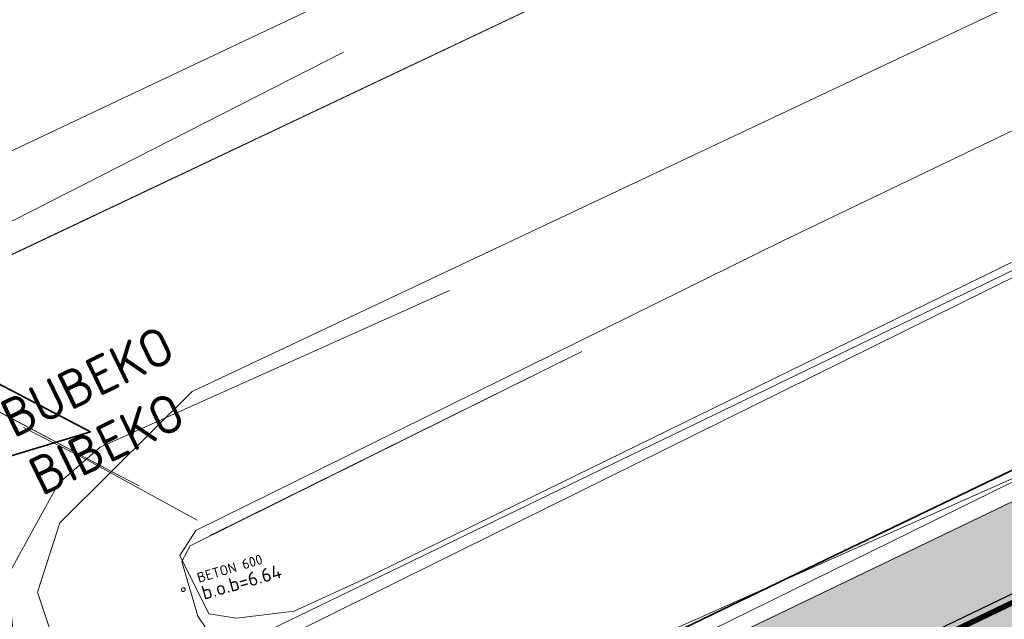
# Model space of a CAD drawing. Header units: metres. Extents: x 163543 to 168130, y 402678 to 405437.
# Tile 97 of 256: x 164494 to 164511, y 403446 to 403457. Entities that reach past the tile are written whole.
import ezdxf

# ---------------------------------------------------------------- set-up
doc = ezdxf.new("R2010")
doc.units = ezdxf.units.M
doc.linetypes.add('X-CA190022.004-UO-GZM_Komgrenzen$0$AL-TEKENBLADGRENS', pattern=[11.5, 2.5, -1.5, 1, -1.5, 1, -1.5, 2.5])
for name, color, linetype, lineweight, transparency in [('X-CA190022.004-UO-ARC_Arcering$0$N-GV-GR-GRAS-A-200 GRASMENGSEL M1', 62, 'Continuous', 18, 0.5), ('X-CA190022.004-UO-ARC_Arcering$0$N-WE-VH-VERHARDING-FIETSSTRAAT_ROOD ELEMENTENVERHARDING_BSS-A', 14, 'Continuous', 0, 0.5), ('X-CA190022.004-UO-ARC_Arcering$0$N-WE-VH-VERHARDING_ASFALT_ROOD-A', 232, 'Continuous', 0, 0.5)]:
    doc.layers.add(name, color=color, linetype=linetype, lineweight=lineweight, transparency=transparency)
for name, color, linetype, lineweight in [('X-CA190022.004-UO-BGT_Ondergrond$0$GE_201_SHDHek_Lijn_GEM', 253, 'X-CA190022.004-UO-BGT_Ondergrond$0$Hekwerk', 9), ('X-CA190022.004-UO-BGT_Ondergrond$0$GE_367_OWGBerm_groenvoorziening_grasenk_GEM', 253, 'Continuous', 9), ('X-CA190022.004-UO-BGT_Ondergrond$0$GE_401_OTDErf_Vlak_GEM', 253, 'Continuous', 9), ('X-CA190022.004-UO-BGT_Ondergrond$0$GE_479_BTDGroenvoorziening_grasenkruida_GEM', 253, 'Continuous', 9), ('X-CA190022.004-UO-BGT_Ondergrond$0$GE_504_WTDWaterloop_sloot_Vlak_GEM', 253, 'Continuous', 9), ('X-CA190022.004-UO-BGT_Ondergrond$0$GE_541_OWTOever_slootkant_Vlak_GEM', 253, 'Continuous', 9), ('X-CA190022.004-UO-DTM inmeting_v0.1$0$B-WE-GW-TALUD_KRUIN-G', 246, 'Continuous', 0), ('X-CA190022.004-UO-DTM inmeting_v0.1$0$B-WE-GW-TALUD_TEEN-G', 246, 'Continuous', 0), ('X-CA190022.004-UO-DTM inmeting_v0.1$0$B-WE-IE-TERREINAFSCHEIDING_KUNSTMATIG_RASTERHEKWERK-G', 246, 'X-CA190022.004-UO-DTM inmeting_v0.1$0$IE-TERREINAFSCHEIDING-KUNSTMATIG-OPEN', 0), ('X-CA190022.004-UO-DTM inmeting_v0.1$0$B-WE-WH-AANPIJLING-T18', 246, 'Continuous', 0), ('X-CA190022.004-UO-DWM_Beplanting$0$N-WE-GR-BEPLANTING_CULTUUR_BOSPLANTSOEN-A-500', 92, 'Continuous', 18), ('X-CA190022.004-UO-DWM_Snelfietsroute$0$N-WE-GW-BERM-G', 90, 'Continuous', 18), ('X-CA190022.004-UO-DWM_Snelfietsroute$0$N-WE-VH-KANTVERHARDING-G', 210, 'Continuous', 25), ('X-CA190022.004-UO-DWM_Snelfietsroute$0$N-WE-VW-MARKERING_LANGS_STREEP_DOORGETROKKEN_010-G', 7, 'Continuous', 0), ('X-CA190022.004-UO-GZM_Komgrenzen$0$X-XX-AL-VERWIJZING_KOMGRENS-G', 1, 'X-CA190022.004-UO-GZM_Komgrenzen$0$AL-TEKENBLADGRENS', 13), ('X-CA190022.004-UO-GZM_Werkgrens_v0.2$0$N-WE-KG-GRENS_SYSTEEMGRENS-G', 7, 'X-CA190022.004-UO-GZM_Werkgrens_v0.2$0$KG-OG', 35), ('X-CA190022.004-UO-KAD_Percelen$0$B-WE-KG-GRENS_PERCEEL-GV', 150, 'Continuous', 9)]:
    doc.layers.add(name, color=color, linetype=linetype, lineweight=lineweight)
doc.styles.add('X-CA190022.004-UO-DTM inmeting_v0.1$0$NLCS-ISO', font='isocpeur.ttf', dxfattribs={"height": 2.5})
doc.styles.add('X-CA190022.004-UO-GZM_Komgrenzen$0$NLCS-ISO-M200-T35', font='NLCS-ISO.ttf', dxfattribs={"height": 0.7000000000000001})
doc.linetypes.add('X-CA190022.004-UO-BGT_Ondergrond$0$Hekwerk', pattern='A,5,-1.5,[2,dgnlstyle-Veghel.shx,S=0.007936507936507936,R=0,X=0,Y=0],-1.5', length=8)
doc.linetypes.add('X-CA190022.004-UO-DTM inmeting_v0.1$0$IE-TERREINAFSCHEIDING-KUNSTMATIG-OPEN', pattern='A,7,-1.5,[67,NLCS.SHX,S=0.75,R=0,X=0,Y=0],-1.5', length=10)
doc.linetypes.add('X-CA190022.004-UO-GZM_Werkgrens_v0.2$0$KG-OG', pattern='A,5.5,-1.5,[2,NLCS.SHX,S=0.5,R=0,X=0,Y=0],-1.5', length=8.5)

msp = doc.modelspace()

# ---------------------------------------------------------------- hatches: boundary and pattern name
at = {"layer": 'X-CA190022.004-UO-ARC_Arcering$0$N-GV-GR-GRAS-A-200 GRASMENGSEL M1'}
h = msp.add_hatch(dxfattribs=at)
h.set_pattern_fill('AGR-GRAS_02-SO', color=256, scale=0.1, pattern_type=2)
h.set_pattern_definition([(0, (0, 5000), (1, 1), [0.25, -0.75]), (0, (0.5499999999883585, 5000.599999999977), (1, 1), [0.25, -0.75]), (90, (0.1000000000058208, 5000.349999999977), (-1, 1), [0.25, -0.75]), (90, (0.5, 5000.700000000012), (-1, 1), [0.25, -0.75]), (45, (0.2000000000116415, 5000.700000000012), (0, 1.000000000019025), [0.25, -1.164213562]), (135, (0.5499999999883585, 5000), (-1.000000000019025, 0), [0.25, -1.164213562]), (26.56505119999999, (0.25, 5000.299999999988), (1.000000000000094, 4.000644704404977e-10), [0.25, -1.986067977]), (26.56505119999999, (0.7000000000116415, 5000.799999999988), (1.000000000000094, 4.000644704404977e-10), [0.25, -1.986067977]), (63.43494882, (0.7000000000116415, 5000), (5.099862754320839e-11, 1.000000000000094), [0.2499999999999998, -1.986067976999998]), (63.43494882, (0.25, 5000.450000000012), (5.099862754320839e-11, 1.000000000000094), [0.2499999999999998, -1.986067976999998]), (63.43494882, (0.6000000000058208, 5000.200000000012), (5.099862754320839e-11, 1.000000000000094), [0.2499999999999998, -1.986067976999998]), (116.5650512, (0, 5000.549999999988), (-4.000648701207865e-10, 1.000000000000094), [0.2499999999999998, -1.986067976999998]), (153.43494882, (0.2000000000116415, 5000.150000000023), (-1.000000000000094, 5.099898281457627e-11), [0.25, -1.986067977])])
h.paths.add_polyline_path([(164599.4477769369, 403489.171202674, -0.2096908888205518), (164621.1271427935, 403489.9339234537, 0.2085225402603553), (164639.5720025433, 403490.5563046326), (164638.9234094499, 403491.9088021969, -0.2087200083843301), (164621.6614316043, 403491.3356928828, 0.2094978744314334), (164598.7972482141, 403490.5227989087), (164495.7346418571, 403440.9457024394, 0.2673616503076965), (164498.6229905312, 403440.7572431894), (164498.6671474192, 403440.667520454)])
h = msp.add_hatch(dxfattribs=at)
h.set_pattern_fill('AGR-GRAS_02-SO', color=256, scale=0.1, pattern_type=2)
h.set_pattern_definition([(0, (0, 5000), (1, 1), [0.25, -0.75]), (0, (0.5499999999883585, 5000.599999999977), (1, 1), [0.25, -0.75]), (90, (0.1000000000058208, 5000.349999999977), (-1, 1), [0.25, -0.75]), (90, (0.5, 5000.700000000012), (-1, 1), [0.25, -0.75]), (45, (0.2000000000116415, 5000.700000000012), (0, 1.000000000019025), [0.25, -1.164213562]), (135, (0.5499999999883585, 5000), (-1.000000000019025, 0), [0.25, -1.164213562]), (26.56505119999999, (0.25, 5000.299999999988), (1.000000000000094, 4.000644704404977e-10), [0.25, -1.986067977]), (26.56505119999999, (0.7000000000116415, 5000.799999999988), (1.000000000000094, 4.000644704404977e-10), [0.25, -1.986067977]), (63.43494882, (0.7000000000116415, 5000), (5.099862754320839e-11, 1.000000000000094), [0.2499999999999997, -1.986067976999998]), (63.43494882, (0.25, 5000.450000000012), (5.099862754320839e-11, 1.000000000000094), [0.2499999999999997, -1.986067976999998]), (63.43494882, (0.6000000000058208, 5000.200000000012), (5.099862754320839e-11, 1.000000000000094), [0.2499999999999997, -1.986067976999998]), (116.5650512, (0, 5000.549999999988), (-4.000648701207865e-10, 1.000000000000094), [0.2499999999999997, -1.986067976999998]), (153.43494882, (0.2000000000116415, 5000.150000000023), (-1.000000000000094, 5.099898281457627e-11), [0.25, -1.986067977])])
edge = h.paths.add_edge_path()
edge.add_arc((164611.1568154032, 403464.8422401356), 21.50000000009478, 68.3293112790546, 115.7006320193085, ccw=False)
edge.add_arc((164629.6203846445, 403511.3083203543), 28.50000000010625, 248.3293112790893, 295.6200458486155)
edge.add_line((164641.9438200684, 403485.6104033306), (164641.3015951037, 403486.9496215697))
edge.add_arc((164629.6357839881, 403511.3970298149), 27.08813243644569, 248.3324958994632, 295.5095370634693, ccw=False)
edge.add_arc((164611.1568154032, 403464.8422401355), 23.00000000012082, 68.37151412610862, 115.7006320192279)
edge.add_line((164601.1824278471, 403485.5669016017), (164502.0995686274, 403437.8801956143))
edge.add_line((164502.0995686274, 403437.8801956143), (164502.1429355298, 403437.7900883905))
edge.add_arc((164503.4005756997, 403435.1769789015), 2.899999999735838, 115.7006320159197, 174.5422744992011)
edge.add_line((164500.5137224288, 403435.4528016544), (164601.8329313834, 403484.2152932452))
h = msp.add_hatch(dxfattribs=at)
h.set_pattern_fill('AGR-GRAS_02-SO', color=256, scale=0.1, pattern_type=2)
h.set_pattern_definition([(0, (0, 0), (1, 1), [0.25, -0.75]), (0, (0.5499999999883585, 0.5999999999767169), (1, 1), [0.25, -0.75]), (90, (0.1000000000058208, 0.3499999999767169), (-1, 1), [0.25, -0.75]), (90, (0.5, 0.7000000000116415), (-1, 1), [0.25, -0.75]), (45, (0.2000000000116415, 0.7000000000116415), (0, 1.000000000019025), [0.25, -1.164213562]), (135, (0.5499999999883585, 0), (-1.000000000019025, 0), [0.25, -1.164213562]), (26.56505119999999, (0.25, 0.2999999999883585), (1.000000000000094, 4.000644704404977e-10), [0.25, -1.986067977]), (26.56505119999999, (0.7000000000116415, 0.7999999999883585), (1.000000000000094, 4.000644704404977e-10), [0.25, -1.986067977]), (63.43494882, (0.7000000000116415, 0), (5.099862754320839e-11, 1.000000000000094), [0.2499999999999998, -1.986067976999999]), (63.43494882, (0.25, 0.4500000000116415), (5.099862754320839e-11, 1.000000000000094), [0.2499999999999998, -1.986067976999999]), (63.43494882, (0.6000000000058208, 0.2000000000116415), (5.099862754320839e-11, 1.000000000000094), [0.2499999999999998, -1.986067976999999]), (116.5650512, (0, 0.5499999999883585), (-4.000648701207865e-10, 1.000000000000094), [0.2499999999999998, -1.986067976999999]), (153.43494882, (0.2000000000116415, 0.1500000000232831), (-1.000000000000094, 5.099898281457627e-11), [0.25, -1.986067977])])
h.paths.add_polyline_path([(164569.76, 403456.18), (164575.93, 403459.42), (164592.13, 403469.02), (164595.0002634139, 403470.575598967), (164594.7620184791, 403471.0151889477), (164591.8833365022, 403469.4550273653), (164575.6861587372, 403459.8566998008), (164569.5354916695, 403456.6268519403), (164516.4612566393, 403431.1443814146), (164513.5363007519, 403429.8914003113), (164509.423673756, 403427.9177803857), (164507.564585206, 403427.0260143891, -0.1430565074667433), (164505.0887868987, 403426.7432775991, 0.01204293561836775), (164505.4309517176, 403426.1960350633, 0.1215526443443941), (164507.7699999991, 403426.5699999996), (164509.64, 403427.467), (164513.743, 403429.436), (164516.668, 403430.689)])
at = {"layer": 'X-CA190022.004-UO-ARC_Arcering$0$N-WE-VH-VERHARDING-FIETSSTRAAT_ROOD ELEMENTENVERHARDING_BSS-A'}
h = msp.add_hatch(dxfattribs=at)
h.set_pattern_fill('AVH-BSS_KEIFORMAAT_KEPER', color=256, scale=2, angle=100, pattern_type=2)
h.set_pattern_definition([(99.99999999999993, (-2.849091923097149, 3.12192847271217), (-0.243275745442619, 0.1703435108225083), [0.6299999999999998, -0.2099999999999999]), (9.999999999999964, (-3.262711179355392, 3.048996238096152), (-0.243275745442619, 0.1703435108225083), [0.6299999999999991, -0.2099999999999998])])
edge = h.paths.add_edge_path()
edge.add_arc((164494.7065936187, 403467.2322867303), 20.00000000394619, 219.9055815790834, 235.53344937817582, ccw=False)
edge.add_line((164479.3645404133, 403454.4017994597), (164478.7333764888, 403455.1565136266))
edge.add_line((164478.7333764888, 403455.1565136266), (164476.2800171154, 403453.1435232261))
edge.add_line((164476.2800171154, 403453.1435232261), (164476.6575496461, 403452.68340033))
edge.add_arc((164492.1190863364, 403465.3696481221), 19.99999999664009, 219.3690043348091, 235.5334493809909)
edge.add_line((164480.8005860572, 403448.8805137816), (164490.9323467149, 403441.9258530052))
edge.add_arc((164489.2345716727, 403439.4524828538), 2.999999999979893, -29.72207323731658, 55.53344937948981, ccw=False)
edge.add_arc((164489.2345716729, 403439.4524828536), 2.999999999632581, 298.6997213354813, 330.27792676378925, ccw=False)
edge.add_line((164490.6752293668, 403436.8210373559), (164498.6197163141, 403440.6446920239))
edge.add_arc((164497.3424407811, 403443.3592025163), 3.000000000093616, 205.7267649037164, 295.1986841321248, ccw=False)
edge.add_arc((164489.2345716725, 403439.4524828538), 6.000000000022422, 25.72676490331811, 55.53344937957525)
edge.add_line((164492.630121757, 403444.3992231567), (164483.3880933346, 403450.7431523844))
at = {"layer": 'X-CA190022.004-UO-ARC_Arcering$0$N-WE-VH-VERHARDING_ASFALT_ROOD-A'}
h = msp.add_hatch(color=256, dxfattribs=at)
h.dxf.hatch_style = 1
h.paths.add_polyline_path([(164621.1086011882, 403489.9412831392, 0.2094983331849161), (164599.4477517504, 403489.1711905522), (164498.6671976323, 403440.6674161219), (164490.6751630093, 403436.8210010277, -0.02616535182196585), (164490.3924341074, 403436.684928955), (164490.089852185, 403436.5393019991), (164489.7935083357, 403436.3966773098), (164493.0826311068, 403433.5405141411), (164493.7673718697, 403433.8700669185), (164502.0995686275, 403437.8801956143), (164601.1824278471, 403485.5669016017, -0.2096911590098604), (164619.6500572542, 403486.2166370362, 0.208643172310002), (164641.3015951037, 403486.9496215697), (164639.5720025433, 403490.5563046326, -0.2087479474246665)])
at = {"layer": 'X-CA190022.004-UO-DWM_Beplanting$0$N-WE-GR-BEPLANTING_CULTUUR_BOSPLANTSOEN-A-500', "ltscale": 0.01}
h = msp.add_hatch(dxfattribs=at)
h.set_pattern_fill('AGR-BOSPLANTSOEN', color=256, scale=0.5, pattern_type=2)
h.set_pattern_definition([(0, (0, 0), (0.5, 0.5), [0.6, -0.4]), (90, (0.2999999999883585, -0.2000000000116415), (-2, 1.224646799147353e-16), [0.4, -0.6]), (90, (0.7999999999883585, 0.2999999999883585), (-2, 1.224646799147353e-16), [0.4, -0.6]), (90, (1.299999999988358, -0.09999999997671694), (-2, 1.224646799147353e-16), [0.2, -0.8]), (90, (1.799999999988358, 0.4000000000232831), (-2, 1.224646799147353e-16), [0.2, -0.8])])
h.paths.add_polyline_path([(164569.5354916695, 403456.6268519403), (164575.6861587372, 403459.8566998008), (164591.8833365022, 403469.4550273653), (164594.7620184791, 403471.0151889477), (164592.7301161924, 403474.7642881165), (164590.5588497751, 403478.7892910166), (164506.7504675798, 403438.4539019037, 0.01126086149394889), (164502.7372540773, 403436.4098634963, 0.4013547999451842), (164502.1396339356, 403434.5686603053, -0.05495898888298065), (164503.5709637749, 403430.5183180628, 0.07635202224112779), (164505.0887872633, 403426.7432775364, 0.1430564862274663), (164507.564585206, 403427.0260143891), (164509.423673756, 403427.9177803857), (164513.5363007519, 403429.8914003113), (164516.4612566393, 403431.1443814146)])

# ---------------------------------------------------------------- linework, layer by layer
at = {"layer": 'X-CA190022.004-UO-BGT_Ondergrond$0$GE_201_SHDHek_Lijn_GEM'}
for p, q in [((164488.004, 403452.975), (164495.285, 403449.119)), ((164495.285, 403449.119), (164495.781, 403448.8560000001))]:
    msp.add_line(p, q, dxfattribs=at)
at = {"layer": 'X-CA190022.004-UO-BGT_Ondergrond$0$GE_367_OWGBerm_groenvoorziening_grasenk_GEM', "flags": 128}
msp.add_lwpolyline([(164453.106, 403493.369), (164488.004, 403452.975), (164495.285, 403449.119), (164494.344, 403448.187), (164493.938, 403446.928), (164494.512, 403445.201), (164495.603, 403443.783), (164496.644, 403443.037), (164505.761, 403433.039), (164505.901, 403432.4), (164507.126, 403430.884), (164508.284, 403430.692), (164509.941, 403431.278), (164513.965, 403433.277), (164537.446, 403444.229), (164569.522, 403459.744), (164581.242, 403466.331), (164592.676, 403472.187), (164631.326, 403490.472), (164640.44, 403494.868), (164662.351, 403505.436)], dxfattribs=at)
at = {"layer": 'X-CA190022.004-UO-BGT_Ondergrond$0$GE_401_OTDErf_Vlak_GEM', "flags": 128}
msp.add_lwpolyline([(164644.76, 403522.135), (164598.026, 403499.598), (164597.907, 403499.5400000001), (164559.867, 403481.087), (164519.897, 403461.496), (164496.748, 403450.567), (164495.285, 403449.119), (164488.004, 403452.975), (164453.106, 403493.369), (164446.912, 403500.197), (164442.328, 403505.8290000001), (164442.279, 403505.897), (164417.651, 403534.485)], dxfattribs=at)
at = {"layer": 'X-CA190022.004-UO-BGT_Ondergrond$0$GE_479_BTDGroenvoorziening_grasenkruida_GEM', "flags": 128}
msp.add_lwpolyline([(164661.155, 403508.745), (164638.92, 403498.02), (164629.806, 403493.624), (164631.326, 403490.472), (164592.676, 403472.187), (164593.082, 403473.391), (164592.609, 403473.511), (164591.238, 403473.656), (164588.258, 403473.0030000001), (164582.318, 403470.584), (164560.42, 403459.532), (164531.517, 403445.8290000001), (164507.277, 403434.2640000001), (164505.761, 403433.039), (164496.644, 403443.037), (164498.627, 403442.886), (164500.282, 403443.347), (164516.388, 403451.268), (164556.346, 403470.466), (164637.795, 403509.882), (164672.252, 403526.504)], dxfattribs=at)
at = {"layer": 'X-CA190022.004-UO-BGT_Ondergrond$0$GE_504_WTDWaterloop_sloot_Vlak_GEM', "flags": 128}
msp.add_lwpolyline([(164678.426, 403533.1280000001), (164644.871, 403517.187), (164587.245, 403489.6280000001), (164555.789, 403474.342), (164525.812, 403459.868), (164499.837, 403447.15), (164498.596, 403446.585), (164497.552, 403446.453), (164497.046, 403446.537), (164496.522, 403447.593), (164496.813, 403448.046), (164507.457, 403453.306), (164615.872, 403505.365), (164674.068, 403533.44)], dxfattribs=at)
at = {"layer": 'X-CA190022.004-UO-BGT_Ondergrond$0$GE_541_OWTOever_slootkant_Vlak_GEM', "flags": 128}
for points in [[(164496.522, 403447.593), (164496.813, 403448.046), (164507.457, 403453.306), (164615.872, 403505.365), (164674.068, 403533.44)], [(164678.426, 403533.1280000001), (164644.871, 403517.187), (164587.245, 403489.6280000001), (164555.789, 403474.342), (164525.812, 403459.868), (164499.837, 403447.15), (164498.596, 403446.585), (164497.552, 403446.453), (164497.046, 403446.537), (164496.522, 403447.593)], [(164516.388, 403451.268), (164500.282, 403443.347), (164498.627, 403442.886), (164496.644, 403443.037), (164495.603, 403443.783), (164494.512, 403445.201), (164493.938, 403446.928), (164494.344, 403448.187), (164495.285, 403449.119), (164496.748, 403450.567), (164519.897, 403461.496), (164559.867, 403481.087), (164597.907, 403499.5400000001), (164598.026, 403499.598), (164644.76, 403522.135), (164649.727, 403524.45)]]:
    msp.add_lwpolyline(points, dxfattribs=at)
at = {"layer": 'X-CA190022.004-UO-DTM inmeting_v0.1$0$B-WE-GW-TALUD_KRUIN-G'}
for points in [[(164494.3190000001, 403448.9019999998, 9.01), (164493.3900000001, 403447.2069999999, 9.387), (164493.6359999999, 403444.9509999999, 9.725), (164494.9959999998, 403443.4789999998, 9.795), (164497.122, 403442.9249999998, 9.793), (164499.1519999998, 403443.4980000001, 9.734), (164504.6519999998, 403445.8879999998, 9.688), (164511.7239999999, 403449.0320000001, 9.644), (164518.1439999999, 403452.0899999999, 9.691), (164525.9929999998, 403455.9399999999, 9.695), (164533.432, 403459.3670000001, 9.678), (164541.1579999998, 403463.1630000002, 9.609), (164549.2990000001, 403467.1949999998, 9.676), (164557.0699999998, 403470.8530000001, 9.716), (164564.699, 403474.6970000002, 9.741), (164573.0750000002, 403478.7790000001, 9.752), (164580.392, 403482.4130000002, 9.926)], [(164495.077, 403449.5589999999, 9.024), (164501.4109999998, 403452.4010000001, 8.84)], [(164495.077, 403449.5589999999, 9.024), (164494.3190000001, 403448.9019999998, 9.01)]]:
    msp.add_polyline3d(points, dxfattribs=at)
at = {"layer": 'X-CA190022.004-UO-DTM inmeting_v0.1$0$B-WE-GW-TALUD_TEEN-G'}
for points in [[(164496.7119999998, 403447.767, 7.304), (164496.5550000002, 403447.483, 7.287), (164496.8489999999, 403446.4939999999, 7.288), (164497.2060000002, 403445.9640000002, 7.278), (164497.858, 403445.8259999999, 7.323), (164515.497, 403454.551, 7.301), (164538.8450000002, 403465.5460000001, 7.264), (164569.0660000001, 403480.5439999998, 7.286), (164579.4160000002, 403485.3229999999, 7.256)], [(164503.8119999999, 403451.2919999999, 7.262), (164496.7119999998, 403447.767, 7.304)], [(164497.0589999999, 403447.9479999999, 7.306), (164503.8119999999, 403451.2919999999, 7.262)]]:
    msp.add_polyline3d(points, dxfattribs=at)
at = {"layer": 'X-CA190022.004-UO-DTM inmeting_v0.1$0$B-WE-IE-TERREINAFSCHEIDING_KUNSTMATIG_RASTERHEKWERK-G'}
for p, q in [((164499.4909999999, 403456.7280000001, 9.051), (164490.162, 403451.969, 9.107)), ((164493.6859999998, 403449.9169999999, 9.14), (164494.8679999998, 403449.3100000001, 8.995)), ((164494.8679999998, 403449.3100000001, 8.995), (164496.8369999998, 403448.2340000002, 7.632))]:
    msp.add_line(p, q, dxfattribs=at)
at = {"layer": 'X-CA190022.004-UO-DTM inmeting_v0.1$0$B-WE-WH-AANPIJLING-T18', "linetype": 'ByBlock'}
msp.add_circle((164496.584, 403446.973, 6.635), 0.03478306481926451, dxfattribs=at)
at = {"layer": 'X-CA190022.004-UO-DWM_Snelfietsroute$0$N-WE-GW-BERM-G', "flags": 128}
msp.add_lwpolyline([(164495.7565418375, 403440.9312559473), (164598.7972482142, 403490.5227989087, -0.2096911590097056), (164621.6810498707, 403491.3279058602, 0.2084649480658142), (164638.9234094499, 403491.9088021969)], format="xyb", dxfattribs=at)
at = {"layer": 'X-CA190022.004-UO-DWM_Snelfietsroute$0$N-WE-VH-KANTVERHARDING-G', "flags": 128}
msp.add_lwpolyline([(164498.6671976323, 403440.6674161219), (164599.4477517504, 403489.1711905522, -0.2096911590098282), (164621.1271427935, 403489.9339234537, 0.2085287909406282), (164639.5725019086, 403490.5565427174)], format="xyb", dxfattribs=at)
at = {"layer": 'X-CA190022.004-UO-DWM_Snelfietsroute$0$N-WE-VW-MARKERING_LANGS_STREEP_DOORGETROKKEN_010-G', "const_width": 0.1, "flags": 128}
msp.add_lwpolyline([(164498.7322479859, 403440.5322552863), (164599.5128021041, 403489.0360297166, -0.209691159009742), (164621.0717520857, 403489.794525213, 0.208534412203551), (164639.6374122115, 403490.4213145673)], format="xyb", dxfattribs=at)
at = {"layer": 'X-CA190022.004-UO-GZM_Werkgrens_v0.2$0$N-WE-KG-GRENS_SYSTEEMGRENS-G', "ltscale": 0.2, "flags": 128}
msp.add_lwpolyline([(164202.4471839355, 403276.2612616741, -0.007014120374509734), (164204.6842424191, 403278.1944806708), (164207.7316017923, 403280.6309342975), (164216.350955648, 403287.4712219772), (164219.0035534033, 403289.434108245), (164219.3746627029, 403289.7286192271), (164237.1836765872, 403303.1852059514), (164244.5865004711, 403308.605291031), (164248.7299054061, 403311.6378046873), (164253.9774847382, 403315.3666892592), (164261.1754745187, 403320.480446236), (164269.6822113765, 403326.3244647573), (164277.4779943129, 403331.5382684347), (164300.138869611, 403346.1530355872), (164322.9639978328, 403359.9259594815), (164334.0727303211, 403366.2923093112), (164351.6652632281, 403375.7974689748), (164373.7421382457, 403387.5498352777), (164399.9497431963, 403400.4638723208), (164429.2801321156, 403414.7433017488), (164430.1235736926, 403415.1409833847), (164430.9478262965, 403415.506283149), (164431.7770699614, 403415.8458020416), (164432.615246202, 403416.1613381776), (164433.4616619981, 403416.4526584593), (164434.3156183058, 403416.7195497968), (164435.1764106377, 403416.9618192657), (164436.0433296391, 403417.1792942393), (164436.3055164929, 403417.2587681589, -0.09982065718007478), (164451.9815185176, 403417.1790174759, 0.1310872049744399), (164471.5299883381, 403420.9480569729), (164482.532673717, 403426.2434413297), (164490.6930660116, 403418.7998493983), (164492.5861501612, 403419.7065134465), (164495.4035730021, 403416.5299918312, -0.01010042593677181), (164498.0738503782, 403413.5363083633), (164499.3853029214, 403412.0048366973), (164502.2759065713, 403408.6525450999), (164509.274412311, 403412.9480533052), (164511.7682141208, 403416.4610208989), (164509.1861236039, 403420.2014103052, -0.1750361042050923), (164509.3210798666, 403422.1351258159, -0.1801291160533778), (164510.5166693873, 403423.4312866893), (164518.8245311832, 403427.3151248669), (164545.0302416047, 403439.9269191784), (164571.6953268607, 403452.7535489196), (164577.9552917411, 403456.0641072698), (164591.4716804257, 403464.141949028), (164595.4462846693, 403466.1591353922), (164599.4311747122, 403468.181541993), (164600.8539115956, 403468.8630628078), (164605.9399590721, 403471.2415379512), (164622.0164705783, 403477.7583811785), (164627.272938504, 403479.8886915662), (164631.9472826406, 403481.9048786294), (164633.2674407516, 403482.5385622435, 0.08477773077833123), (164642.6089981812, 403485.3796505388), (164759.3320802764, 403541.3864717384), (164770.9742443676, 403544.8150730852), (164773.2724307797, 403545.3968587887), (164787.8865800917, 403542.289629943), (164789.8994408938, 403542.3802139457), (164793.2522167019, 403543.0482871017), (164800.2402211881, 403546.8141014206), (164803.6710322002, 403549.3659814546), (164804.7740494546, 403550.3596960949), (164806.982937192, 403547.3873851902), (164807.9070396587, 403546.1989325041), (164811.8704722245, 403549.2807697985), (164810.9532731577, 403550.4603442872), (164809.5116547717, 403552.4057701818), (164808.342669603, 403553.5746866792), (164810.0239640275, 403555.0893745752), (164807.82693957, 403558.0124714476), (164809.8344029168, 403559.5158162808, 0.08719858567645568), (164816.7069141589, 403566.8332066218, -0.1361886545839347), (164825.1509550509, 403574.2389801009), (164897.951587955, 403609.3404576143), (164931.0926747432, 403625.3204994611), (165054.7836542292, 403684.9604895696), (165123.1554235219, 403717.9264497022), (165148.5663854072, 403730.0329638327), (165175.6541256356, 403740.4784873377), (165188.1464371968, 403744.8235939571), (165187.6324323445, 403748.0918636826), (165185.2580450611, 403754.9315992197), (165180.037890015, 403753.6894865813, 0.02784581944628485), (165177.0513383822, 403752.4655620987), (165119.6977294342, 403725.1406508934), (165051.3091062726, 403692.1665645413), (164927.6180512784, 403632.5265380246), (164894.4771003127, 403616.5465616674), (164821.6764674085, 403581.445084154, 0.1361886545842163), (164810.015649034, 403571.2180636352, -0.08719858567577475), (164805.0390029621, 403565.919263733), (164803.0203514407, 403564.4075403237), (164799.415410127, 403569.2038422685), (164798.6149812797, 403568.6044188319), (164797.8152444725, 403568.0055136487), (164797.2158194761, 403568.8059445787), (164793.3705278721, 403565.9262908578), (164793.9699528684, 403565.1258599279), (164792.3761302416, 403563.932281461), (164795.8845084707, 403559.0636660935, -0.2015476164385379), (164780.0971775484, 403554.0570161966, 0.07565561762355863), (164771.1691888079, 403553.9823458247, -0.009754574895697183), (164764.0749090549, 403552.5358596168), (164754.2863395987, 403547.7986438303), (164747.4743492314, 403544.6063578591), (164708.340445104, 403525.5831572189), (164686.2179063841, 403515.3649846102), (164675.1479613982, 403509.8647663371), (164663.5244613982, 403504.2582663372), (164644.326586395, 403495.0707073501), (164639.4929121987, 403492.7230557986), (164638.2008723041, 403492.1265410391, -0.2018182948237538), (164621.8461223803, 403491.8003317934, 0.2094978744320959), (164598.5804137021, 403490.9733350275), (164556.1572466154, 403470.5661522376), (164536.2994594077, 403461.0079530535), (164516.3183906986, 403451.407959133), (164508.2317351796, 403447.5121291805), (164500.1867564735, 403443.6421835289), (164497.2033634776, 403443.0084814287), (164495.0902549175, 403442.27400261, 0.1307944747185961), (164492.913084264, 403444.8114515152), (164488.4347408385, 403447.8854838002), (164494.8986629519, 403449.8350294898), (164490.3149407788, 403452.2328764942), (164484.4843242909, 403450.5971355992, -0.07642678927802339), (164479.7480917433, 403454.7225616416), (164478.7991556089, 403455.8572518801), (164474.9179570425, 403452.9617439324), (164457.3434499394, 403473.5656706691), (164451.2568614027, 403468.374000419), (164465.5190818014, 403451.6533184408, -0.484296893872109), (164464.8169442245, 403448.1132255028), (164461.4164168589, 403446.3937776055), (164463.8934237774, 403441.7698684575), (164464.9162194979, 403439.6136052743), (164433.0167582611, 403424.6830765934, 0.0516595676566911), (164425.3001219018, 403421.7033575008), (164396.430770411, 403407.6483830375), (164370.0935852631, 403394.670494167), (164347.8842103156, 403382.8475930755), (164330.1818090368, 403373.2830720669), (164318.9080065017, 403366.8221215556), (164295.9033911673, 403352.9408932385), (164273.0860170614, 403338.2251946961), (164265.1933658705, 403332.9466057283), (164256.5935764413, 403327.0386612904), (164249.3435457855, 403321.8879322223), (164244.0502837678, 403318.1265859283), (164239.8604985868, 403315.0601269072), (164232.4089702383, 403309.6043821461), (164214.4760118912, 403296.0541423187), (164201.2887743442, 403285.5887988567, 0.01213108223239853), (164197.4136132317, 403282.3572203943)], format="xyb", close=True, dxfattribs=at)
at = {"layer": 'X-CA190022.004-UO-KAD_Percelen$0$B-WE-KG-GRENS_PERCEEL-GV', "flags": 128}
for points in [[(164595.838, 403501.354), (164555.326, 403482.367), (164489.137, 403451.001), (164492.811, 403446.689), (164487.569, 403444.164), (164476.902, 403439.143), (164474.656, 403438.052), (164469.708, 403435.65), (164459.04, 403430.474), (164460.276, 403427.915), (164478.654, 403436.809), (164549.795, 403471.239), (164610.094, 403500.047), (164740.684, 403562.794), (164887.38, 403633.726), (164885.502, 403637.729), (164830.972, 403611.838), (164787.129, 403591.173), (164774.865, 403585.072), (164771.579, 403589.482), (164763.848, 403582.954), (164722.665, 403561.134), (164654.869, 403529.019)], [(164460.276, 403427.915), (164466.349, 403415.367), (164487.883, 403425.722), (164496.111, 403429.679), (164555.855, 403458.619), (164593.206, 403476.41), (164588.97, 403485.217), (164612.074, 403496.328), (164616.314, 403487.512), (164746.772, 403550.188), (164893.326, 403621.049), (164887.38, 403633.726), (164740.684, 403562.794), (164610.094, 403500.047), (164549.795, 403471.239), (164478.654, 403436.809)], [(164509.715, 403537.447), (164450.199, 403496.696), (164487.991, 403452.346), (164524.012, 403469.383), (164554.233, 403483.687), (164552.161, 403486.189)], [(164489.137, 403451.001), (164555.326, 403482.367), (164554.233, 403483.687), (164524.012, 403469.383), (164487.991, 403452.346)]]:
    msp.add_lwpolyline(points, close=True, dxfattribs=at)

# ---------------------------------------------------------------- texts
at = {"layer": 'X-CA190022.004-UO-DTM inmeting_v0.1$0$B-WE-WH-AANPIJLING-T18', "linetype": 'ByBlock', "style": 'X-CA190022.004-UO-DTM inmeting_v0.1$0$NLCS-ISO'}
for s, insert, char_height, attachment_point, rotation in [('BETON 600', (164496.8144575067, 403447.2686217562, -9.254499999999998), 0.18, 1, 16.56040967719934), ('b.o.b=6.64', (164496.9585151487, 403446.7863338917, -1.254), 0.25, 7, 16.02314426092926)]:
    msp.add_mtext(s, dxfattribs=dict(at, insert=insert, char_height=char_height, attachment_point=attachment_point, rotation=rotation))
at = {"layer": 'X-CA190022.004-UO-GZM_Komgrenzen$0$X-XX-AL-VERWIJZING_KOMGRENS-G', "insert": (164493.200734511, 403450.3413819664), "char_height": 0.7000000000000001, "attachment_point": 1, "rotation": 25.984865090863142, "style": 'X-CA190022.004-UO-GZM_Komgrenzen$0$NLCS-ISO-M200-T35'}
msp.add_mtext_dynamic_manual_height_columns('BUBEKO\\PBIBEKO', width=11.69828434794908, gutter_width=2.5, heights=[0], dxfattribs=at)

doc.saveas('drawing.dxf')
